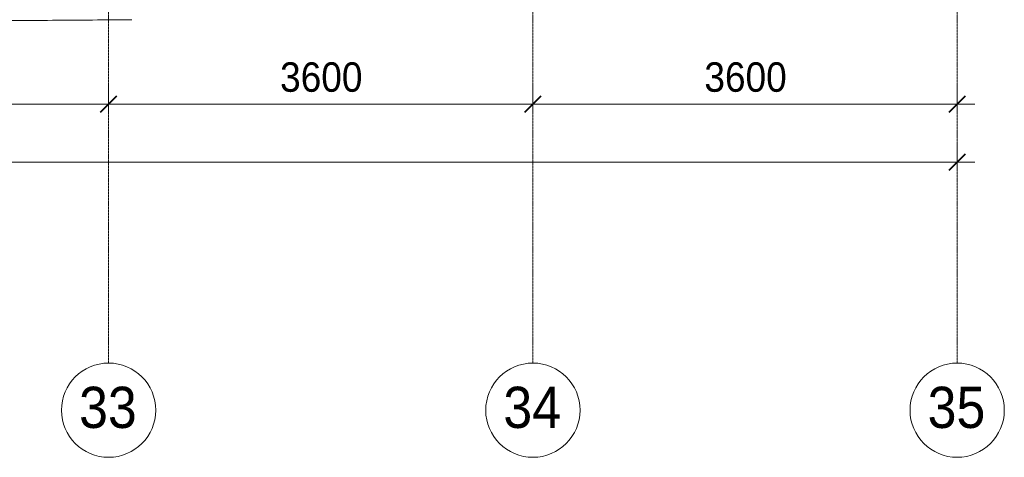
# Model space of a CAD drawing. Header units: millimetres. Extents: x 5617 to 113279, y 7718 to 199432.
# Tile 61 of 79: x 59272 to 67626, y 11226 to 14940. Entities that reach past the tile are written whole.
import ezdxf

# ---------------------------------------------------------------- set-up
doc = ezdxf.new("R2010")
doc.units = ezdxf.units.MM
doc.linetypes.add('Линия сетки', pattern=[25, 20, -2.5, 0, -2.5])
for name, color, linetype, lineweight in [('Оси', 7, 'Continuous', 9), ('Размеры', 7, 'Continuous', 9), ('Размеры-100', 7, 'Continuous', 9), ('Форма', 7, 'Continuous', 18)]:
    doc.layers.add(name, color=color, linetype=linetype, lineweight=lineweight)
doc.styles.add('Arial', font='arial.ttf', dxfattribs={"width": 0.9, "height": 250})
doc.styles.add('Arial_1', font='arial.ttf', dxfattribs={"width": 0.9, "height": 350})
doc.dimstyles.new('Основной_2_5_мм', dxfattribs={"dimscale": 304.8, "dimtxt": 255.06485, "dimasz": 0.463911, "dimexe": 0.492126, "dimexo": 0.492126, "dimgap": 0.098425, "dimtad": 1, "dimdec": 0, "dimdsep": 46, "dimtxsty": 'Arial', "dimblk1": 'OBLIQUE', "dimblk2": 'OBLIQUE', "dimsah": 1, "dimcen": 0.09, "dimdle": 0.492126, "dimazin": 2, "dimtfac": 1, "dimtdec": 4, "dimtix": 1, "dimtmove": 0, "dimatfit": 3, "dimfxl": 1, "dimtvp": 1, "dimtolj": 1, "dimtzin": 0, "dimlwd": 20, "dimlwe": 20, "dimarcsym": 2})

# ---------------------------------------------------------------- blocks, each defined once
blk = doc.blocks.new('135_SLK_K4_AR_FCD_rvt-1-МКСС_К4_L15_51_600_')
at = {"layer": 'Форма', "color": 253, "lineweight": 9, "true_color": 0xaaaaaa}
blk.add_open_spline([(122602.5, 14903.4), (122693.7, 14903.4), (122841.6, 14903.5), (123046.1, 14903.7), (123216, 14904), (123385.9, 14904.2), (123612.3, 14904.6), (123895.2, 14905.3), (124178.1, 14906.1), (124404.5, 14906.8), (124574.4, 14907.4), (124744.4, 14908), (124970.8, 14908.8), (125253.6, 14910), (125536.5, 14911.3), (125762.9, 14912.5), (125989.5, 14913.6), (126272.6, 14915.2), (126612, 14917.1), (126894.9, 14918.9), (127121.3, 14920.3), (127291.3, 14921.5), (127461.2, 14922.6), (127687.6, 14924.1), (127970.4, 14926.1), (128253.3, 14928.2), (128479.7, 14929.9), (128649.7, 14931.2), (128819.6, 14932.5), (129046, 14934.3), (129328.8, 14936.5), (129581, 14938.6), (129720.2, 14939.7), (129746.2, 14939.9)], degree=3, knots=[-0.387098, -0.387098, -0.387098, -0.387098, -0.3796296, -0.375, -0.3703704, -0.3657407, -0.3611111, -0.3518519, -0.3425926, -0.337963, -0.3333333, -0.3287037, -0.3240741, -0.3148148, -0.3055556, -0.3009259, -0.2962963, -0.287037, -0.2777778, -0.2685185, -0.2638889, -0.2592593, -0.2546296, -0.25, -0.2407407, -0.2314815, -0.2268519, -0.2222222, -0.2175926, -0.212963, -0.2037037, -0.1944444, -0.1923179, -0.1923179, -0.1923179, -0.1923179], dxfattribs=at)
blk = doc.blocks.new('Ось сетки - Круг_Ø8 мм-6577-МКСС_К4_L15_51_600_')
at = {"layer": 'Оси', "lineweight": 20}
for start, end in [(360, 180), (180, 360)]:
    blk.add_arc((0, 0), 4, start, end, dxfattribs=at)
blk = doc.blocks.new('DIMBLOCK12-МКСС_К4_L15_51_600_')
at = {"layer": 'Размеры-100', "lineweight": 20, "transparency": 16777216}
for p, q in [((56426.3, 14223.5), (56426.3, 14373.5)), ((60026.3, 14223.5), (60026.3, 14373.5)), ((56426.3, 14223.5), (60026.3, 14223.5)), ((56426.3, 14223.5), (56426.3, 14173.5)), ((60026.3, 14223.5), (60026.3, 14173.5))]:
    blk.add_line(p, q, dxfattribs=at)
at = {"layer": 'Размеры-100', "lineweight": 40, "transparency": 16777216}
for p, q in [((56426.3, 14223.5), (56497, 14294.2)), ((60026.3, 14223.5), (60097, 14294.2)), ((56426.3, 14223.5), (56355.6, 14152.8)), ((60026.3, 14223.5), (59955.6, 14152.8))]:
    blk.add_line(p, q, dxfattribs=at)
at = {"layer": 'Размеры-100', "color": 0, "lineweight": 20, "transparency": 16777216, "insert": (57881, 14578.1), "char_height": 250, "width": 828.765, "attachment_point": 1, "line_spacing_factor": 0.941778, "style": 'Arial'}
blk.add_mtext('3600', dxfattribs=at)
blk = doc.blocks.new('_Oblique')
at = {"color": 0, "linetype": 'ByBlock', "lineweight": -2}
blk.add_line((-0.5, -0.5), (0.5, 0.5), dxfattribs=at)
blk = doc.blocks.new('DIMBLOCK13-МКСС_К4_L15_51_600_')
at = {"layer": 'Размеры-100', "lineweight": 20, "transparency": 16777216}
for p, q in [((60026.3, 14223.5), (60026.3, 14373.5)), ((63626.3, 14223.5), (63626.3, 14373.5)), ((60026.3, 14223.5), (63626.3, 14223.5)), ((60026.3, 14223.5), (60026.3, 14173.5)), ((63626.3, 14223.5), (63626.3, 14173.5))]:
    blk.add_line(p, q, dxfattribs=at)
at = {"layer": 'Размеры-100', "lineweight": 40, "transparency": 16777216}
for p, q in [((60026.3, 14223.5), (60097, 14294.2)), ((63626.3, 14223.5), (63697, 14294.2)), ((60026.3, 14223.5), (59955.6, 14152.8)), ((63626.3, 14223.5), (63555.6, 14152.8))]:
    blk.add_line(p, q, dxfattribs=at)
at = {"layer": 'Размеры-100', "color": 0, "lineweight": 20, "transparency": 16777216, "insert": (61481, 14578.1), "char_height": 250, "width": 828.765, "attachment_point": 1, "line_spacing_factor": 0.941778, "style": 'Arial'}
blk.add_mtext('3600', dxfattribs=at)
blk = doc.blocks.new('DIMBLOCK14-МКСС_К4_L15_51_600_')
at = {"layer": 'Размеры-100', "lineweight": 20, "transparency": 16777216}
for p, q in [((63626.3, 14223.5), (63626.3, 14373.5)), ((67226.3, 14223.5), (67226.3, 14373.5)), ((63626.3, 14223.5), (67376.3, 14223.5)), ((63626.3, 14223.5), (63626.3, 14173.5)), ((67226.3, 14223.5), (67226.3, 14173.5))]:
    blk.add_line(p, q, dxfattribs=at)
at = {"layer": 'Размеры-100', "lineweight": 40, "transparency": 16777216}
for p, q in [((63626.3, 14223.5), (63697, 14294.2)), ((67226.3, 14223.5), (67297, 14294.2)), ((63626.3, 14223.5), (63555.6, 14152.8)), ((67226.3, 14223.5), (67155.6, 14152.8))]:
    blk.add_line(p, q, dxfattribs=at)
at = {"layer": 'Размеры-100', "color": 0, "lineweight": 20, "transparency": 16777216, "insert": (65081, 14578.1), "char_height": 250, "width": 828.765, "attachment_point": 1, "line_spacing_factor": 0.941778, "style": 'Arial'}
blk.add_mtext('3600', dxfattribs=at)
blk = doc.blocks.new('DIMBLOCK15-МКСС_К4_L15_51_600_')
at = {"layer": 'Размеры-100', "lineweight": 20, "transparency": 16777216}
for p, q in [((31226.3, 13730.7), (31226.3, 13880.7)), ((67226.3, 13730.7), (67226.3, 13880.7)), ((31076.3, 13730.7), (67376.3, 13730.7)), ((31226.3, 13730.7), (31226.3, 13680.7)), ((67226.3, 13730.7), (67226.3, 13680.7))]:
    blk.add_line(p, q, dxfattribs=at)
at = {"layer": 'Размеры-100', "lineweight": 40, "transparency": 16777216}
for p, q in [((31226.3, 13730.7), (31297, 13801.4)), ((67226.3, 13730.7), (67297, 13801.4)), ((31226.3, 13730.7), (31155.6, 13660)), ((67226.3, 13730.7), (67155.6, 13660))]:
    blk.add_line(p, q, dxfattribs=at)
at = {"layer": 'Размеры-100', "color": 0, "lineweight": 20, "transparency": 16777216, "insert": (48794.7, 14085.3), "char_height": 250, "width": 1035.956, "attachment_point": 1, "line_spacing_factor": 0.941778, "style": 'Arial'}
blk.add_mtext('36000', dxfattribs=at)

msp = doc.modelspace()

# ---------------------------------------------------------------- linework, layer by layer
at = {"layer": 'Оси', "linetype": 'Линия сетки'}
for p, q in [((60026.3, 12025.7), (60026.3, 33150)), ((63626.3, 12025.7), (63626.3, 33150)), ((67226.3, 12025.7), (67226.3, 33150))]:
    msp.add_line(p, q, dxfattribs=at)

# ---------------------------------------------------------------- block references
at = {"lineweight": 5}
msp.add_blockref('135_SLK_K4_AR_FCD_rvt-1-МКСС_К4_L15_51_600_', (-69523.7, 0), dxfattribs=at)
at = {"layer": 'Оси', "lineweight": 20, "xscale": 99.99999999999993, "yscale": 99.99999999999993, "zscale": 99.99999999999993}
for p in [(60026.3, 11625.7), (63626.3, 11625.7), (67226.3, 11625.7)]:
    msp.add_blockref('Ось сетки - Круг_Ø8 мм-6577-МКСС_К4_L15_51_600_', p, dxfattribs=at)

# ---------------------------------------------------------------- texts
at = {"layer": 'Оси', "char_height": 350, "width": 606.076, "attachment_point": 1, "style": 'Arial_1'}
for s, insert in [('33', (59775.7, 11824.7)), ('34', (63375.7, 11824.7)), ('35', (66975.7, 11824.7))]:
    msp.add_mtext(s, dxfattribs=dict(at, insert=insert))

# ---------------------------------------------------------------- dimensions: what is measured, and where the dimension line sits
at = {"layer": 'Размеры', "lineweight": 20}
for base, p1, p2, override, picture, middle in [((60026.3, 14223.5), (56426.3, 14323.5), (60026.3, 14323.5), {"dimpost": '<>', "dimfxl": 3600}, 'DIMBLOCK12-МКСС_К4_L15_51_600_', (58226.3, 14381.3)), ((63626.3, 14223.5), (60026.3, 14323.5), (63626.3, 14323.5), {"dimpost": '<>', "dimfxl": 3600}, 'DIMBLOCK13-МКСС_К4_L15_51_600_', (61826.3, 14381.3)), ((67226.3, 14223.5), (63626.3, 14323.5), (67226.3, 14323.5), {"dimpost": '<>', "dimfxl": 3600}, 'DIMBLOCK14-МКСС_К4_L15_51_600_', (65426.3, 14381.3)), ((67226.3, 13730.7), (31226.3, 13830.7), (67226.3, 13830.7), {"dimpost": '<>', "dimfxl": 36000}, 'DIMBLOCK15-МКСС_К4_L15_51_600_', (49226.3, 13888.5))]:
    dim = msp.add_linear_dim(base=base, p1=p1, p2=p2, dimstyle='Основной_2_5_мм', override=override, dxfattribs=at)
    dim.commit()
    dim.dimension.update_dxf_attribs({"geometry": picture, "text_midpoint": middle})

doc.saveas('drawing.dxf')
